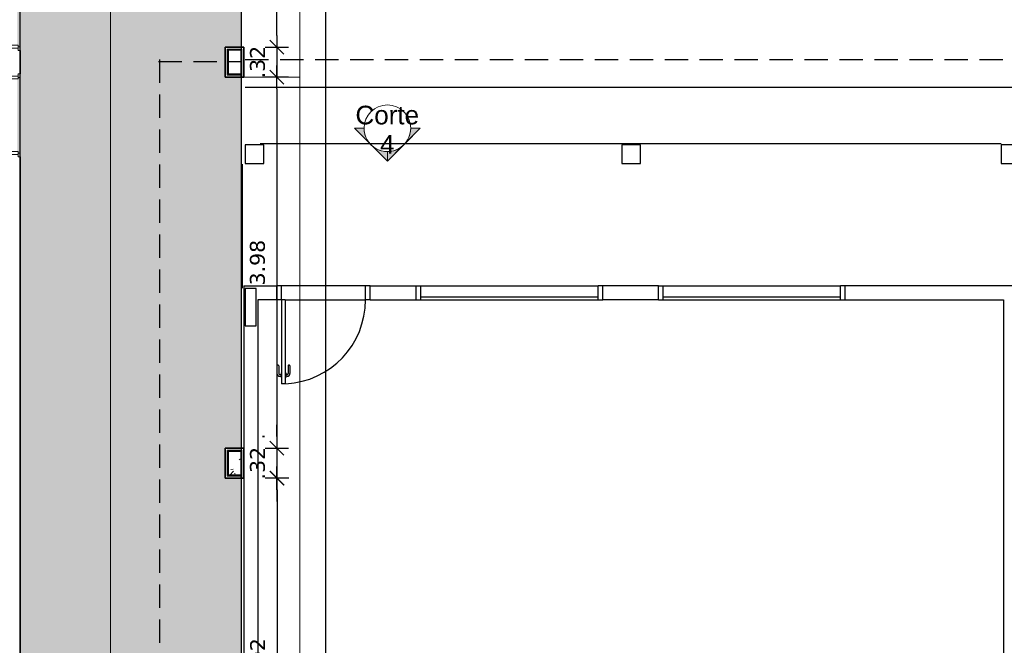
# Model space of a CAD drawing. Header units: millimetres. Extents: x -109 to 627, y -178 to 173.
# Tile 120 of 178: x 327.82 to 338.38, y -91.58 to -84.88. Entities that reach past the tile are written whole.
import ezdxf

# ---------------------------------------------------------------- set-up
doc = ezdxf.new("R2010")
doc.units = ezdxf.units.MM
doc.linetypes.add('HIDDEN', pattern=[0.375, 0.25, -0.125])
for name, color, linetype in [('A-JANEL', 3, 'Continuous'), ('A-PAREDE', 5, 'Continuous'), ('A-PILAR', 6, 'Continuous'), ('A-PISOS-NIVEL', 1, 'Continuous'), ('A-PORTA', 3, 'Continuous'), ('A-PROJCOBERTURA', 7, 'HIDDEN'), ('A-SOLEIRA', 1, 'Continuous')]:
    doc.layers.add(name, color=color, linetype=linetype)
for name, color, linetype, lineweight in [('ARQ - DIVISORIA', 3, 'Continuous', 35), ('ARQ - PAREDE VISTA', 4, 'Continuous', 9), ('ARQ - PAREDES_HACHURA', 9, 'Continuous', 35), ('ARQ - PAREDES_REVESTIMENTO', 3, 'Continuous', 35), ('ARQ - PILAR', 4, 'Continuous', 15), ('ARQ - PISO', 9, 'Continuous', 5), ('ARQ - PISO_HACHURA_SUPERFICIE', 9, 'Continuous', 5), ('ARQ - PORTA', 3, 'Continuous', 9), ('ARQ - PORTA_FOLHA', 3, 'Continuous', 20), ('ARQ - PORTA_GIRO', 1, 'Continuous', 5), ('ARQ - SIMBOLO_CORTE', 2, 'Continuous', 5)]:
    doc.layers.add(name, color=color, linetype=linetype, lineweight=lineweight)
doc.styles.add('Arial_1', font='arial.ttf', dxfattribs={"height": 0.2249999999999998})
doc.styles.add('FNDE Texto Cota 0100', font='verdana.ttf', dxfattribs={"height": 0.16})
doc.dimstyles.new('FNDE 1-0100', dxfattribs={"dimscale": 2.5, "dimtxt": 0.16, "dimasz": 0.05, "dimexe": 0.15, "dimexo": 0.15, "dimgap": 0.05, "dimtad": 1, "dimzin": 4, "dimdsep": 46, "dimtxsty": 'FNDE Texto Cota 0100', "dimblk": 'tic', "dimcen": 0.15, "dimdle": 0.15, "dimse1": 1, "dimse2": 1, "dimclrd": 251, "dimclre": 251, "dimclrt": 256, "dimaunit": 1, "dimadec": 3, "dimazin": 0, "dimtfac": 1, "dimtix": 1, "dimtmove": 2, "dimatfit": 3, "dimldrblk": 'tic', "dimfxl": 0.15, "dimtvp": 1, "dimtolj": 1, "dimtzin": 0, "dimarcsym": 0})
pattern_1 = [(49.99999999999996, (318.528649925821, -67.90926755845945), (0.5462905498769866, -0.04729538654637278), [0.05698523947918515, -0.6288371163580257]), (355, (318.528649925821, -67.90926755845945), (-0.1054013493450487, 0.5732220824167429), [0.04598808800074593, -0.5028697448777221]), (100.451, (318.5746380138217, -67.91326652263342), (0.4408404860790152, 0.5255719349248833), [0.04898731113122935, -0.5338617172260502]), (46.184, (318.528649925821, -67.7573069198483), (0.8129122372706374, -0.1260280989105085), [0.08597772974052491, -0.9427558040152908]), (96.63599999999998, (318.5966323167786, -67.7673043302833), (0.7118101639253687, 0.7420596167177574), [0.07298109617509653, -0.8007925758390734]), (351.184, (318.528649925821, -67.7573069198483), (0.7120447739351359, 0.7424237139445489), [0.0689821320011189, -0.7538047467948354]), (21, (318.6046302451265, -67.7952970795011), (0.4548672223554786, -0.3062123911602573), [0.05698523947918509, -0.628837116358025]), (326, (318.6046302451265, -67.7952970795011), (0.1857174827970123, 0.5524509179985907), [0.04598808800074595, -0.5028697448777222]), (71.45100000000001, (318.6426204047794, -67.8202906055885), (0.6403701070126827, 0.2459518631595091), [0.04898731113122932, -0.5338617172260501]), (37.49999999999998, (318.528649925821, -67.90926755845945), (0.00920361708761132, 0.2540508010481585), [0.02499352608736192, -0.4718777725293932, 0.02499352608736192, -0.4848744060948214, -0.5048692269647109]), (37.49999999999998, (318.528649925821, -67.90926755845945), (0.00920361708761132, 0.2540508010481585), [-1.006739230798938, 0.02499352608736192, -0.4798757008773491]), (7.49999999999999, (318.528649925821, -67.90926755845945), (0.2004088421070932, 0.3006603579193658), [0.02499352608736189, -0.2659311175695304, 0.02499352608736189, -0.4598808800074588, -0.1919502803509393]), (7.49999999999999, (318.528649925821, -67.90926755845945), (0.2004088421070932, 0.3006603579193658), [-0.7757990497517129, 0.02499352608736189, -0.1669567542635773]), (327.5, (318.3586939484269, -67.90926755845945), (0.4063776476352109, -0.0170731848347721), [0.02499352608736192, -0.1649572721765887, 0.02499352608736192, -0.5688526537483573, -0.7887956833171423]), (327.5, (318.3586939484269, -67.90926755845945), (0.4063776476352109, -0.0170731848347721), [-0.7847967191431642, 0.02499352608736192, -0.7638021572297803]), (317.5, (318.2827136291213, -67.90926755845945), (0.4438836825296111, 0.07598815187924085), [0.02499352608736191, -0.2229422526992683, 0.02499352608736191, -0.3699041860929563, -0.559854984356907]), (317.5, (318.2827136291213, -67.90926755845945), (0.4438836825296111, 0.07598815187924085), [-0.6418337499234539, 0.02499352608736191, -0.5348614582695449])]

# ---------------------------------------------------------------- blocks, each defined once
blk = doc.blocks.new('POR_PM_GIRO_1FL - 80 x 210 cm Externa-6311283-NÍVEL 1')
at = {"layer": 'ARQ - PORTA'}
for p, q in [((-0.4050000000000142, 0.0949999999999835), (-0.4450000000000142, 0.0949999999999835)), ((-0.4450000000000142, 0.0949999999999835), (-0.4450000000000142, 0.07999999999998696)), ((-0.4450000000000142, 0.07999999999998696), (-0.4050000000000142, 0.07999999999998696)), ((-0.4200000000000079, 0.07999999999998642), (-0.4200000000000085, -0.07999999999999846)), ((-0.4050000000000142, 0.07999999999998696), (-0.4050000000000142, 0.0949999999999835)), ((-0.3900000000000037, 0.07999999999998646), (-0.4050000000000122, 0.07999999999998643)), ((-0.3900000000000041, -0.0449999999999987), (-0.3900000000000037, 0.07999999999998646)), ((0.3899999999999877, 0.0799999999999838), (0.3899999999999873, -0.04500000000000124)), ((0.404999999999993, 0.07999999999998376), (0.3899999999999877, 0.0799999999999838)), ((0.4449999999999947, 0.0949999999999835), (0.4049999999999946, 0.0949999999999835)), ((0.4049999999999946, 0.0949999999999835), (0.4049999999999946, 0.0799999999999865)), ((0.4049999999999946, 0.0799999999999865), (0.4449999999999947, 0.0799999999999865)), ((0.4199999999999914, -0.0800000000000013), (0.419999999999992, 0.07999999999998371)), ((0.4449999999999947, 0.0799999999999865), (0.4449999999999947, 0.0949999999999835)), ((-0.4100000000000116, -0.07999999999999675), (-0.4500000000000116, -0.07999999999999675)), ((-0.4500000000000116, -0.07999999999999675), (-0.4500000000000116, -0.09499999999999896)), ((-0.4500000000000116, -0.09499999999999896), (-0.4100000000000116, -0.09499999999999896)), ((-0.4100000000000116, -0.09499999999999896), (-0.4100000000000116, -0.07999999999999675)), ((-0.4100000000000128, -0.07999999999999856), (-0.3999999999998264, -0.07999999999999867)), ((-0.3999999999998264, -0.07999999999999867), (-0.3999999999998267, -0.04499999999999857)), ((-0.3999999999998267, -0.04499999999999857), (-0.3900000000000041, -0.0449999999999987)), ((0.3899999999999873, -0.04500000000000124), (0.3999999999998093, -0.04500000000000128)), ((0.3999999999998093, -0.04500000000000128), (0.3999999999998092, -0.08000000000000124)), ((0.3999999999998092, -0.08000000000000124), (0.4099999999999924, -0.08000000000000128)), ((0.4499999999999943, -0.07999999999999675), (0.4099999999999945, -0.07999999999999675)), ((0.4099999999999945, -0.07999999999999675), (0.4099999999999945, -0.09499999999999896)), ((0.4099999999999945, -0.09499999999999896), (0.4499999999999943, -0.09499999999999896)), ((0.4499999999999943, -0.09499999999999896), (0.4499999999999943, -0.07999999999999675)), ((-0.4274740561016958, -0.7392705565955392), (-0.4368743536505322, -0.7392705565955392)), ((-0.4368743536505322, -0.7392705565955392), (-0.4368743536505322, -0.8382611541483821)), ((-0.4274740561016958, -0.8182611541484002), (-0.4274740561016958, -0.7392705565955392)), ((-0.3375259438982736, -0.8182611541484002), (-0.3375259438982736, -0.7392705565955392)), ((-0.3375259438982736, -0.7392705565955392), (-0.3281256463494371, -0.7392705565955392)), ((-0.3281256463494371, -0.7392705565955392), (-0.3281256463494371, -0.8382611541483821)), ((-0.4368743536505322, -0.8382611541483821), (-0.4051130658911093, -0.8382611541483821)), ((-0.4051130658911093, -0.8182611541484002), (-0.4274740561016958, -0.8182611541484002)), ((-0.4051130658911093, -0.807291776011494), (-0.399999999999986, -0.807291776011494)), ((-0.4051130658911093, -0.8282611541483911), (-0.4051130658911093, -0.807291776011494)), ((-0.4051130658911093, -0.8492305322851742), (-0.4051130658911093, -0.8282611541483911)), ((-0.35988693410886, -0.807291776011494), (-0.3649999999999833, -0.807291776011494)), ((-0.35988693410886, -0.8282611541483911), (-0.35988693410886, -0.807291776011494)), ((-0.35988693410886, -0.8182611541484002), (-0.3375259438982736, -0.8182611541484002)), ((-0.35988693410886, -0.8492305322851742), (-0.35988693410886, -0.8282611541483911)), ((-0.3281256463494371, -0.8382611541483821), (-0.35988693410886, -0.8382611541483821)), ((-0.399999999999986, -0.8492305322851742), (-0.4051130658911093, -0.8492305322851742)), ((-0.3649999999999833, -0.8492305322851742), (-0.35988693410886, -0.8492305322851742))]:
    blk.add_line(p, q, dxfattribs=at)
at = {"layer": 'ARQ - PORTA_FOLHA'}
for p, q in [((-0.3649999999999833, -0.07999999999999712), (-0.399999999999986, -0.07999999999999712)), ((-0.399999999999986, -0.07999999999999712), (-0.399999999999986, -0.8799999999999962)), ((-0.3649999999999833, -0.8799999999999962), (-0.3649999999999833, -0.07999999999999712)), ((-0.399999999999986, -0.8799999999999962), (-0.3649999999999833, -0.8799999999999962))]:
    blk.add_line(p, q, dxfattribs=at)
at = {"layer": 'ARQ - PORTA_GIRO'}
blk.add_arc((-0.3999998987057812, -0.08045009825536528), 0.8000000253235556, 270.0322359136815, 0.03223591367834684, dxfattribs=at)
blk = doc.blocks.new('POR_PM_GIRO_1FL - 80 x 210 cm Externa-6335210-NÍVEL 1')
at = {"layer": 'ARQ - PORTA'}
for p, q in [((-0.399999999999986, 0.8492305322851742), (-0.4051130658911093, 0.8492305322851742)), ((-0.4051130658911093, 0.8492305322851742), (-0.4051130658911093, 0.8282611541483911)), ((-0.3649999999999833, 0.8492305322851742), (-0.35988693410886, 0.8492305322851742)), ((-0.35988693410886, 0.8492305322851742), (-0.35988693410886, 0.8282611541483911)), ((-0.4368743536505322, 0.7392705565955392), (-0.4368743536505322, 0.8382611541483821)), ((-0.4368743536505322, 0.8382611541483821), (-0.4051130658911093, 0.8382611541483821)), ((-0.4051130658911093, 0.8182611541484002), (-0.4274740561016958, 0.8182611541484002)), ((-0.4274740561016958, 0.8182611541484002), (-0.4274740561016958, 0.7392705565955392)), ((-0.4051130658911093, 0.8282611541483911), (-0.4051130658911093, 0.807291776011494)), ((-0.4051130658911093, 0.807291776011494), (-0.399999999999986, 0.807291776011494)), ((-0.35988693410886, 0.807291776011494), (-0.3649999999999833, 0.807291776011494)), ((-0.3281256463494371, 0.8382611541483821), (-0.35988693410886, 0.8382611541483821)), ((-0.35988693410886, 0.8282611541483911), (-0.35988693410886, 0.807291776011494)), ((-0.35988693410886, 0.8182611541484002), (-0.3375259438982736, 0.8182611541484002)), ((-0.3375259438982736, 0.8182611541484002), (-0.3375259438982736, 0.7392705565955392)), ((-0.3281256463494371, 0.7392705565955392), (-0.3281256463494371, 0.8382611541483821)), ((-0.4274740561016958, 0.7392705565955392), (-0.4368743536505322, 0.7392705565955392)), ((-0.3375259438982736, 0.7392705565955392), (-0.3281256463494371, 0.7392705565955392)), ((-0.4500000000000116, 0.09499999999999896), (-0.4100000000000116, 0.09499999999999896)), ((-0.4500000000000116, 0.07999999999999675), (-0.4500000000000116, 0.09499999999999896)), ((-0.4100000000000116, 0.07999999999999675), (-0.4500000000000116, 0.07999999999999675)), ((-0.4200000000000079, -0.07999999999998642), (-0.4200000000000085, 0.07999999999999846)), ((-0.4100000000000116, 0.09499999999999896), (-0.4100000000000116, 0.07999999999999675)), ((-0.4100000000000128, 0.07999999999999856), (-0.3999999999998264, 0.07999999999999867)), ((-0.3999999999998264, 0.07999999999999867), (-0.3999999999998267, 0.04499999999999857)), ((-0.3999999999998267, 0.04499999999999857), (-0.3900000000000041, 0.0449999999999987)), ((-0.3900000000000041, 0.0449999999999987), (-0.3900000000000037, -0.07999999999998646)), ((0.3899999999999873, 0.04500000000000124), (0.3999999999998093, 0.04500000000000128)), ((0.3899999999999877, -0.0799999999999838), (0.3899999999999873, 0.04500000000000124)), ((0.3999999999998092, 0.08000000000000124), (0.4099999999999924, 0.08000000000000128)), ((0.3999999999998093, 0.04500000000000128), (0.3999999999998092, 0.08000000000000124)), ((0.4099999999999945, 0.07999999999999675), (0.4099999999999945, 0.09499999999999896)), ((0.4099999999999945, 0.09499999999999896), (0.4499999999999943, 0.09499999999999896)), ((0.4499999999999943, 0.07999999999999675), (0.4099999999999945, 0.07999999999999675)), ((0.4199999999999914, 0.0800000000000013), (0.419999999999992, -0.07999999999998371)), ((0.4499999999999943, 0.09499999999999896), (0.4499999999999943, 0.07999999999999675)), ((-0.4450000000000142, -0.07999999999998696), (-0.4050000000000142, -0.07999999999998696)), ((-0.4450000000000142, -0.0949999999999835), (-0.4450000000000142, -0.07999999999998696)), ((-0.4050000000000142, -0.0949999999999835), (-0.4450000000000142, -0.0949999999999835)), ((-0.4050000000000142, -0.07999999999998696), (-0.4050000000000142, -0.0949999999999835)), ((-0.3900000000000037, -0.07999999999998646), (-0.4050000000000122, -0.07999999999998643)), ((0.404999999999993, -0.07999999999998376), (0.3899999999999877, -0.0799999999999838)), ((0.4049999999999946, -0.0799999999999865), (0.4449999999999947, -0.0799999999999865)), ((0.4049999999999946, -0.0949999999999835), (0.4049999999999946, -0.0799999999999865)), ((0.4449999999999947, -0.0949999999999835), (0.4049999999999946, -0.0949999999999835)), ((0.4449999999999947, -0.0799999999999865), (0.4449999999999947, -0.0949999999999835))]:
    blk.add_line(p, q, dxfattribs=at)
at = {"layer": 'ARQ - PORTA_FOLHA'}
for p, q in [((-0.399999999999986, 0.8799999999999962), (-0.3649999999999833, 0.8799999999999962)), ((-0.399999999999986, 0.07999999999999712), (-0.399999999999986, 0.8799999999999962)), ((-0.3649999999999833, 0.8799999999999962), (-0.3649999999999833, 0.07999999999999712)), ((-0.3649999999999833, 0.07999999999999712), (-0.399999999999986, 0.07999999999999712))]:
    blk.add_line(p, q, dxfattribs=at)
at = {"layer": 'ARQ - PORTA_GIRO'}
blk.add_arc((-0.3999998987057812, 0.08045009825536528), 0.8000000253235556, 359.9677640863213, 89.96776408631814, dxfattribs=at)
blk = doc.blocks.new('tic')
at = {"color": 251}
for p, q in [((0, -1.000000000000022), (0, 0.9999999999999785)), ((-1.000000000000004, 0), (0.9999999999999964, 0))]:
    blk.add_line(p, q, dxfattribs=at)
blk.add_line((-0.6000000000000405, -0.600000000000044), (0.6000000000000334, 0.600000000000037))
blk = doc.blocks.new('*D634')
at = {"color": 251, "lineweight": -2, "transparency": 16777216}
for p, q in [((330.5832142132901, -85.04772395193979), (330.5832142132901, -84.92272395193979)), ((330.5832142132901, -85.17272395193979), (330.5832142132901, -85.492641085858)), ((330.5832142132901, -85.617641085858), (330.5832142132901, -85.742641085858))]:
    blk.add_line(p, q, dxfattribs=at)
at = {"layer": 'Defpoints', "color": 0, "transparency": 16777216}
for p in [(330.2279769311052, -85.17272395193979), (330.2279769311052, -85.492641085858), (330.5832142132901, -85.492641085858)]:
    blk.add_point(p, dxfattribs=at)
at = {"color": 251, "lineweight": -2, "transparency": 16777216, "xscale": 0.125, "yscale": 0.125, "zscale": 0.125}
for p, rotation in [((330.5832142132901, -85.17272395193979), 270), ((330.5832142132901, -85.492641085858), 90)]:
    blk.add_blockref('tic', p, dxfattribs=dict(at, rotation=rotation))
at = {"transparency": 16777216, "insert": (330.3748831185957, -85.33268251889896), "char_height": 0.16, "attachment_point": 5, "rotation": 90, "style": 'FNDE Texto Cota 0100'}
blk.add_mtext('\\A1;.32', dxfattribs=at)
blk = doc.blocks.new('*D635')
at = {"color": 251, "lineweight": -2, "transparency": 16777216}
blk.add_line((330.5832142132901, -85.617641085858), (330.5832142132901, -89.346610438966), dxfattribs=at)
at = {"layer": 'Defpoints', "color": 0, "transparency": 16777216}
for p in [(330.2279769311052, -85.492641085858), (330.2279769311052, -89.471610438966), (330.5832142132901, -89.471610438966)]:
    blk.add_point(p, dxfattribs=at)
at = {"color": 251, "lineweight": -2, "transparency": 16777216, "xscale": 0.125, "yscale": 0.125, "zscale": 0.125}
for p, rotation in [((330.5832142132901, -85.492641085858), 90), ((330.5832142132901, -89.471610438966), 270)]:
    blk.add_blockref('tic', p, dxfattribs=dict(at, rotation=rotation))
at = {"transparency": 16777216, "insert": (330.374560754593, -87.48212576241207), "char_height": 0.16, "attachment_point": 5, "rotation": 90, "style": 'FNDE Texto Cota 0100'}
blk.add_mtext('\\A1;3.98', dxfattribs=at)
blk = doc.blocks.new('*D598')
at = {"color": 251, "lineweight": -2, "transparency": 16777216}
blk.add_line((331.108078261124, -93.90542959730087), (331.108078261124, -59.56438949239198), dxfattribs=at)
at = {"layer": 'Defpoints', "color": 0, "transparency": 16777216}
for p in [(330.2279769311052, -59.43938949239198), (331.108078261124, -59.43938949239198), (330.2279769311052, -94.03042959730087)]:
    blk.add_point(p, dxfattribs=at)
at = {"color": 251, "lineweight": -2, "transparency": 16777216, "xscale": 0.125, "yscale": 0.125, "zscale": 0.125}
for p, rotation in [((331.108078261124, -59.43938949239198), 90), ((331.108078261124, -94.03042959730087), 270)]:
    blk.add_blockref('tic', p, dxfattribs=dict(at, rotation=rotation))
at = {"transparency": 16777216, "insert": (330.8997471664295, -76.7349095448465), "char_height": 0.16, "attachment_point": 5, "rotation": 90, "style": 'FNDE Texto Cota 0100'}
blk.add_mtext('\\A1;34.59', dxfattribs=at)
blk = doc.blocks.new('Corte - Seta 01-821232-Corte 4')
at = {"layer": 'ARQ - SIMBOLO_CORTE'}
h = blk.add_hatch(color=256, dxfattribs=at)
edge = h.paths.add_edge_path(flags=0)
edge.add_line((-4.139210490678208, -1.945222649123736), (-4.139210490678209, -2.04831649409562))
edge.add_arc((-4.139210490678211, -2.298316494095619), 0.2499999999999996, 47.921604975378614, 89.99999999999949, ccw=False)
edge.add_line((-3.971673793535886, -2.112759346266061), (-4.139210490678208, -1.945222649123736))
h = blk.add_hatch(color=256, dxfattribs=at)
edge = h.paths.add_edge_path(flags=0)
edge.add_arc((-4.139210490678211, -2.29831649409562), 0.2500000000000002, -6.821210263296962e-13, 42.078395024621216, ccw=False)
edge.add_line((-3.889210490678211, -2.298316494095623), (-3.786116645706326, -2.298316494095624))
edge.add_line((-3.786116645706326, -2.298316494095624), (-3.953653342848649, -2.130779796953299))
h = blk.add_hatch(color=256, dxfattribs=at)
edge = h.paths.add_edge_path(flags=0)
edge.add_line((-3.953653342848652, -2.465853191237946), (-3.786116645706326, -2.298316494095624))
edge.add_line((-3.786116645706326, -2.298316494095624), (-3.889210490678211, -2.298316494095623))
edge.add_arc((-4.139210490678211, -2.298316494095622), 0.2500000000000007, 317.9216049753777, 359.9999999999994, ccw=False)
h = blk.add_hatch(color=256, dxfattribs=at)
edge = h.paths.add_edge_path(flags=0)
edge.add_line((-4.139210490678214, -2.651410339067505), (-3.97167379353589, -2.483873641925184))
edge.add_arc((-4.13921049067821, -2.298316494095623), 0.2499999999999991, 269.9999999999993, 312.0783950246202, ccw=False)
edge.add_line((-4.139210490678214, -2.548316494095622), (-4.139210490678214, -2.651410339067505))
for p, q in [((-3.786116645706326, -2.298316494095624), (-4.139210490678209, -1.945222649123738)), ((-4.139210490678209, -2.048316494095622), (-4.139210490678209, -1.945222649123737)), ((-4.139210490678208, -1.945222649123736), (-3.971673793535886, -2.112759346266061)), ((-4.139210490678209, -2.04831649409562), (-4.139210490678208, -1.945222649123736)), ((-3.953653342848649, -2.130779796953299), (-3.786116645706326, -2.298316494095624)), ((-3.786116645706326, -2.298316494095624), (-4.139210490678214, -2.651410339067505)), ((-3.786116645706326, -2.298316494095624), (-3.953653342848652, -2.465853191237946)), ((-3.786116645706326, -2.298316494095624), (-3.889210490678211, -2.298316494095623)), ((-3.889210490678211, -2.298316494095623), (-3.786116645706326, -2.298316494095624)), ((-3.97167379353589, -2.483873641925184), (-4.139210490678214, -2.651410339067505)), ((-4.139210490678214, -2.548316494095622), (-4.139210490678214, -2.651410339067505)), ((-4.139210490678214, -2.651410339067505), (-4.139210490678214, -2.548316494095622))]:
    blk.add_line(p, q, dxfattribs=at)
for centre, radius, start, end in [((-4.13921049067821, -2.298316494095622), 0.2500000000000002, 90.00000000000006, 269.9999999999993), ((-4.139210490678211, -2.298316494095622), 0.2500000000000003, 269.9999999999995, 89.9999999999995), ((-4.139210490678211, -2.298316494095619), 0.2499999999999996, 47.92160497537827, 89.99999999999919), ((-4.139210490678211, -2.29831649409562), 0.2500000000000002, 359.9999999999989, 42.07839502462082), ((-4.139210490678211, -2.298316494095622), 0.2500000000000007, 317.9216049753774, 359.9999999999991), ((-4.13921049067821, -2.298316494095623), 0.2499999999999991, 269.9999999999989, 312.0783950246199)]:
    blk.add_arc(centre, radius, start, end, dxfattribs=at)
blk = doc.blocks.new('*D678')
at = {"color": 251, "lineweight": -2, "transparency": 16777216}
for p, q in [((330.5832142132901, -89.346610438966), (330.5832142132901, -89.221610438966)), ((330.5832142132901, -89.471610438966), (330.5832142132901, -89.79152757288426)), ((330.5832142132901, -89.91652757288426), (330.5832142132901, -90.04152757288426))]:
    blk.add_line(p, q, dxfattribs=at)
at = {"layer": 'Defpoints', "color": 0, "transparency": 16777216}
for p in [(330.2279769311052, -89.471610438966), (330.2279769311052, -89.79152757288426), (330.5832142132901, -89.79152757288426)]:
    blk.add_point(p, dxfattribs=at)
at = {"color": 251, "lineweight": -2, "transparency": 16777216, "xscale": 0.125, "yscale": 0.125, "zscale": 0.125}
for p, rotation in [((330.5832142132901, -89.471610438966), 270), ((330.5832142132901, -89.79152757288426), 90)]:
    blk.add_blockref('tic', p, dxfattribs=dict(at, rotation=rotation))
at = {"transparency": 16777216, "insert": (330.3748831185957, -89.6315690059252), "char_height": 0.16, "attachment_point": 5, "rotation": 90, "style": 'FNDE Texto Cota 0100'}
blk.add_mtext('\\A1;.32', dxfattribs=at)
blk = doc.blocks.new('*D679')
at = {"color": 251, "lineweight": -2, "transparency": 16777216}
blk.add_line((330.5851122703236, -89.91652757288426), (330.5851122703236, -93.5855124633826), dxfattribs=at)
at = {"layer": 'Defpoints', "color": 0, "transparency": 16777216}
for p in [(330.2279769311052, -89.79152757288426), (330.2279769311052, -93.7105124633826), (330.5851122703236, -93.7105124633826)]:
    blk.add_point(p, dxfattribs=at)
at = {"color": 251, "lineweight": -2, "transparency": 16777216, "xscale": 0.125, "yscale": 0.125, "zscale": 0.125}
for p, rotation in [((330.5851122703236, -89.79152757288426), 90), ((330.5851122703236, -93.7105124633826), 270)]:
    blk.add_blockref('tic', p, dxfattribs=dict(at, rotation=rotation))
at = {"transparency": 16777216, "insert": (330.3767811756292, -91.7510200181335), "char_height": 0.16, "attachment_point": 5, "rotation": 90, "style": 'FNDE Texto Cota 0100'}
blk.add_mtext('\\A1;3.92', dxfattribs=at)
blk = doc.blocks.new('*D681')
at = {"color": 251, "lineweight": -2, "transparency": 16777216}
blk.add_line((330.5832142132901, -85.04772395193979), (330.5832142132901, -81.31875459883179), dxfattribs=at)
at = {"layer": 'Defpoints', "color": 0, "transparency": 16777216}
for p in [(330.2279769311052, -81.19375459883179), (330.5832142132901, -81.19375459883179), (330.2279769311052, -85.17272395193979)]:
    blk.add_point(p, dxfattribs=at)
at = {"color": 251, "lineweight": -2, "transparency": 16777216, "xscale": 0.125, "yscale": 0.125, "zscale": 0.125}
for p, rotation in [((330.5832142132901, -81.19375459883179), 90), ((330.5832142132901, -85.17272395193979), 270)]:
    blk.add_blockref('tic', p, dxfattribs=dict(at, rotation=rotation))
at = {"transparency": 16777216, "insert": (330.374560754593, -83.18323927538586), "char_height": 0.16, "attachment_point": 5, "rotation": 90, "style": 'FNDE Texto Cota 0100'}
blk.add_mtext('\\A1;3.98', dxfattribs=at)
blk = doc.blocks.new('P-PM901')
at = {"layer": 'A-PORTA', "color": 2}
for p, q in [((-0.1099999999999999, 0.9696292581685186), (-0.09499999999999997, 0.9696292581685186)), ((-0.09499999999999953, 0.9346292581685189), (-0.09499999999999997, 0.9846292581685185)), ((-0.09499999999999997, 0.9846292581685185), (-0.0900000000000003, 0.9846292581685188)), ((-0.09000000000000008, 0.1499999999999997), (-0.09000000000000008, 1.05)), ((-0.09000000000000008, 1.05), (-0.05000000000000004, 1.05)), ((-0.05000000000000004, 0.1499999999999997), (-0.05000000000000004, 1.05)), ((-0.04500000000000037, 0.9846292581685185), (-0.05000000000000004, 0.9846292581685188)), ((-0.04500000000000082, 0.9346292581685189), (-0.04500000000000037, 0.9846292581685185)), ((-0.03000000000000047, 0.9696292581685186), (-0.04500000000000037, 0.9696292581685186)), ((-0.1400000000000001, 0.859629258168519), (-0.1400000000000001, 0.9396292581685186)), ((-0.1200000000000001, 0.859629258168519), (-0.1200000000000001, 0.939629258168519)), ((-0.1100000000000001, 0.9496292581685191), (-0.09499999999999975, 0.9496292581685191)), ((-0.09499999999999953, 0.9346292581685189), (-0.09000000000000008, 0.9346292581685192)), ((-0.04500000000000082, 0.9346292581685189), (-0.05000000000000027, 0.9346292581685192)), ((-0.03000000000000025, 0.9496292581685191), (-0.0450000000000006, 0.9496292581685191)), ((-0.02000000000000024, 0.859629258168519), (-0.02000000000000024, 0.939629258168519)), ((-2.220446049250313e-16, 0.859629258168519), (-2.220446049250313e-16, 0.9396292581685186)), ((-1, 0.1499999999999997), (-1, -1.110223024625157e-16)), ((-1, 0.1499999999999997), (-0.9499993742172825, 0.1499999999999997)), ((-0.9500000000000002, 0.1499999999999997), (-0.9500000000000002, -2.220446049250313e-16)), ((-0.09000000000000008, 0.1499999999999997), (-0.05000000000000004, 0.1499999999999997)), ((-0.05000000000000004, 0.1499999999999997), (-0.05000000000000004, -2.220446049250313e-16)), ((-0.05000000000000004, 0.1499999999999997), (0, 0.1499999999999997)), ((0, 0.1499999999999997), (0, 0)), ((-0.05000000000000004, -1.110223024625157e-16), (0, 0)), ((-1, -1.110223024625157e-16), (-0.9500000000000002, -1.110223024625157e-16))]:
    blk.add_line(p, q, dxfattribs=at)
for centre, radius, start, end in [((-0.05000000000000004, 0.1510006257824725), 0.9, 92.86598398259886, 180.0716645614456), ((-0.1100000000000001, 0.9396292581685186), 0.03, 89.99999999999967, 180), ((-0.03000000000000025, 0.9396292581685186), 0.03, 0, 90.00000000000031), ((-0.1300000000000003, 0.859629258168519), 0.01000000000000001, 180.0000000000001, 1.284944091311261e-12), ((-0.1100000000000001, 0.939629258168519), 0.01, 90, 180), ((-0.03000000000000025, 0.939629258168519), 0.01, 0, 90), ((-0.01000000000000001, 0.859629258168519), 0.01000000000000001, 179.9999999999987, 359.9999999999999)]:
    blk.add_arc(centre, radius, start, end, dxfattribs=at)

msp = doc.modelspace()

# ---------------------------------------------------------------- hatches: boundary and pattern name
at = {"layer": 'ARQ - PAREDES_HACHURA'}
for points in [[(330.1979846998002, -85.20271618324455), (330.1976399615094, -85.19271877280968), (330.048023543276, -85.19271877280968), (330.048023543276, -85.20271618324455), (330.058020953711, -85.20271618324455)], [(330.0553752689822, -85.47264626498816), (330.058020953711, -85.47264626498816), (330.058020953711, -85.20271618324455), (330.048023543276, -85.20271618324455), (330.048023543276, -85.47264626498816)], [(330.2079821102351, -85.49264108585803), (330.2079821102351, -85.19271877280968), (330.1979846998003, -85.19271877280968), (330.1979846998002, -85.49264108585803)], [(330.1979846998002, -85.47264626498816), (330.1979846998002, -85.4626488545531), (330.058020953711, -85.4626488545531), (330.058020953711, -85.47264626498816), (330.1976382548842, -85.47264626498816)], [(330.1979846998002, -89.50160267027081), (330.1976399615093, -89.49160525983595), (330.048023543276, -89.49160525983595), (330.048023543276, -89.50160267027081), (330.058020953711, -89.50160267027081)], [(330.0526921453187, -89.77153275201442), (330.058020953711, -89.77153275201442), (330.058020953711, -89.50160267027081), (330.048023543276, -89.50160267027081), (330.048023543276, -89.77153275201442)], [(330.2079821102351, -89.79152757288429), (330.2079821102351, -89.49160525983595), (330.1979846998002, -89.49160525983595), (330.1979846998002, -89.79152757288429)], [(330.1979846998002, -89.77153275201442), (330.1979846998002, -89.76153534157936), (330.058020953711, -89.76153534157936), (330.058020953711, -89.77153275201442), (330.1976330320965, -89.77153275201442)]]:
    msp.add_hatch(color=256, dxfattribs=at).paths.add_polyline_path(points, flags=0)
at = {"layer": 'ARQ - PILAR'}
h = msp.add_hatch(dxfattribs=at)
h.set_pattern_fill('FP_1', color=256, scale=0.9997410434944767, style=0, pattern_type=2)
h.set_pattern_definition(pattern_1)
h.paths.add_polyline_path([(330.1979846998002, -89.76153534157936), (330.1979846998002, -89.50160267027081), (330.058020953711, -89.50160267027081), (330.058020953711, -89.76153534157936)], flags=0)
at = {"layer": 'ARQ - PISO_HACHURA_SUPERFICIE'}
h = msp.add_hatch(dxfattribs=at)
h.set_pattern_fill('FP_1', color=256, scale=0.9997410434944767, style=0, pattern_type=2)
h.set_pattern_definition(pattern_1)
h.paths.add_polyline_path([(327.8285984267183, -94.00043736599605), (330.0280287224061, -94.00043736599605), (330.0280287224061, -93.71051246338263), (330.1979846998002, -93.71051246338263), (330.1979846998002, -89.79152757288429), (330.0280287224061, -89.79152757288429), (330.0280287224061, -89.47161043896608), (330.1979846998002, -89.47161043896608), (330.1979846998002, -85.49264108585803), (330.0280287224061, -85.49264108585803), (330.0280287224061, -85.17272395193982), (330.1979846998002, -85.17272395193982), (330.1979846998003, -81.19375459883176), (330.0280287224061, -81.19375459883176), (330.0280287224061, -80.87383746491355), (330.1979846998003, -80.87383746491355), (330.1979846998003, -76.8948681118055), (330.0280287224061, -76.8948681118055), (330.0280287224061, -76.57495097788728), (330.1979846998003, -76.57495097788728), (330.1979846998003, -72.5959816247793), (330.0280287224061, -72.5959816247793), (330.0280287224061, -72.27606449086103), (330.1979846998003, -72.27606449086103), (330.1979846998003, -68.29709513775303), (330.0280287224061, -68.29709513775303), (330.0280287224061, -67.97717800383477), (330.1979846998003, -67.97717800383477), (330.1979846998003, -63.99820865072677), (330.0280287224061, -63.99820865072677), (330.0280287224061, -63.6782915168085), (330.1979846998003, -63.6782915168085), (330.1979846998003, -59.75930662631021), (330.0280287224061, -59.75930662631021), (330.0280287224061, -59.46938172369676), (327.8285984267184, -59.46938172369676), (327.8285984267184, -59.66433122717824), (327.8235997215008, -59.66433122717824), (327.8235997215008, -59.70432086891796), (327.8086036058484, -59.70432086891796), (327.8086036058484, -59.71931698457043), (327.7986061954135, -59.71931698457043), (327.7986061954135, -60.49911499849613), (327.8086036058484, -60.49911499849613), (327.8086036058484, -60.51411111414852), (327.8235997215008, -60.51411111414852), (327.8235997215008, -60.55410075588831), (327.8285984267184, -60.55410075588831), (327.8285984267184, -69.67173907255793), (327.8235997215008, -69.67173907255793), (327.8235997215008, -69.68173648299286), (327.8485932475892, -69.68173648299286), (327.8485932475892, -70.53151636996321), (327.8235997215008, -70.53151636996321), (327.8235997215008, -70.561508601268), (327.8285984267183, -70.561508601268), (327.8285984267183, -71.42128589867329), (327.8235997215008, -71.42128589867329), (327.8235997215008, -71.43128330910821), (327.8485932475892, -71.43128330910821), (327.8485932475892, -72.2810631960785), (327.8235997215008, -72.2810631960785), (327.8235997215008, -72.31105542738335), (327.8285984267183, -72.31105542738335), (327.8285984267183, -72.56099068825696), (327.8235997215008, -72.56099068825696), (327.8235997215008, -72.5709880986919), (327.8485932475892, -72.5709880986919), (327.8485932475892, -73.4207679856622), (327.8235997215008, -73.4207679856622), (327.8235997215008, -73.45076021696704), (327.8285984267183, -73.45076021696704), (327.8285984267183, -74.34052974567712), (327.8235997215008, -74.34052974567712), (327.8235997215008, -74.35052715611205), (327.8485932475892, -74.35052715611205), (327.8485932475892, -75.20030704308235), (327.8235997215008, -75.20030704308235), (327.8235997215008, -75.23029927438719), (327.8285984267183, -75.23029927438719), (327.8285984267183, -84.317945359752), (327.8235997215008, -84.317945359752), (327.8235997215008, -84.3579350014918), (327.8086036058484, -84.3579350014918), (327.8086036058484, -84.37293111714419), (327.7986061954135, -84.37293111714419), (327.7986061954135, -85.15272913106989), (327.8086036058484, -85.15272913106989), (327.8086036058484, -85.16772524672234), (327.8235997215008, -85.16772524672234), (327.8235997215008, -85.20771488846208), (327.8285984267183, -85.20771488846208), (327.8285984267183, -85.4576501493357), (327.8235997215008, -85.45810587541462), (327.8235997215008, -85.49763979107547), (327.8086036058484, -85.49763979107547), (327.8086036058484, -85.51263590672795), (327.7986061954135, -85.51263590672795), (327.7986061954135, -86.2924339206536), (327.8086036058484, -86.2924339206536), (327.8086036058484, -86.30743003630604), (327.8235997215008, -86.30743003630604), (327.8235997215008, -86.34741967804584), (327.8285984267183, -86.34741967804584), (327.8285984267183, -93.9969869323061)], flags=0)
h.paths.add_polyline_path([(327.7986061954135, -86.34741967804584), (327.8086036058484, -86.34741967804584), (327.8086036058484, -86.32242615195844), (327.7986061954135, -86.32242615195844)], flags=0)
h.paths.add_polyline_path([(327.8086036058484, -85.48264367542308), (327.8086036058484, -85.4576501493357), (327.7986061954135, -85.45810587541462), (327.7986061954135, -85.48264367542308)], flags=0)
h.paths.add_polyline_path([(327.7986061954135, -85.20771488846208), (327.8086036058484, -85.20686956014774), (327.8086036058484, -85.18272136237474), (327.7986061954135, -85.18272136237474), (327.7986061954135, -85.20725916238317)], flags=0)
h.paths.add_polyline_path([(327.7986061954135, -84.3429388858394), (327.8086036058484, -84.3429388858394), (327.8086036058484, -84.317945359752), (327.7986061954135, -84.317945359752)], flags=0)
h.paths.add_polyline_path([(327.8086036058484, -75.23029927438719), (327.8086036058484, -75.20530574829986), (327.7986061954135, -75.20530574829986), (327.7986061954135, -75.23029927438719)], flags=0)
h.paths.add_polyline_path([(327.8086036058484, -74.35052715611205), (327.8086036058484, -74.34052974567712), (327.7986061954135, -74.34052974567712), (327.7986061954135, -74.35052715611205)], flags=0)
h.paths.add_polyline_path([(327.8086036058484, -73.45076021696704), (327.8086036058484, -73.42576669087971), (327.7986061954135, -73.42576669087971), (327.7986061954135, -73.45076021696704)], flags=0)
h.paths.add_polyline_path([(327.8086036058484, -72.5709880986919), (327.8086036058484, -72.56099068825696), (327.7986061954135, -72.56099068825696), (327.7986061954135, -72.5709880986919)], flags=0)
h.paths.add_polyline_path([(327.8086036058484, -72.31105542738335), (327.8086036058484, -72.28606190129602), (327.7986061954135, -72.28606190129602), (327.7986061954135, -72.31105542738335)], flags=0)
h.paths.add_polyline_path([(327.8086036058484, -71.43128330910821), (327.8086036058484, -71.42128589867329), (327.7986061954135, -71.42128589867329), (327.7986061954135, -71.43128330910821)], flags=0)
h.paths.add_polyline_path([(327.8086036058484, -70.561508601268), (327.8086036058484, -70.53651507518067), (327.7986061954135, -70.53651507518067), (327.7986061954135, -70.561508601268)], flags=0)
h.paths.add_polyline_path([(327.7986061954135, -69.68173648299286), (327.8086036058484, -69.68173648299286), (327.8086036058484, -69.67173907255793), (327.7986061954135, -69.67173907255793)], flags=0)
h.paths.add_polyline_path([(327.7986061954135, -60.55410075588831), (327.8086036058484, -60.55410075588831), (327.8086036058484, -60.52910722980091), (327.7986061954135, -60.52910722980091)], flags=0)
h.paths.add_polyline_path([(327.8086036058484, -59.68932475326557), (327.8086036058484, -59.66433122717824), (327.7986061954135, -59.66433122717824), (327.7986061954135, -59.68932475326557)], flags=0)

# ---------------------------------------------------------------- linework, layer by layer
msp.add_lwpolyline([(345.0241443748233, -57.04001098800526), (345.0241443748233, -59.43938949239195), (330.1979846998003, -59.40939726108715), (330.1979846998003, -94.03042959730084), (327.8285984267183, -94.03042959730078), (327.8285984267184, -57.04001098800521), (345.0241443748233, -57.04001098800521)])
at = {"layer": 'A-JANEL', "color": 252}
for p, q in [((332.0767189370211, -87.73027422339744), (332.126718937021, -87.73027422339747)), ((332.126718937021, -87.73027422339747), (334.0267189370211, -87.73027422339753)), ((332.1267189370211, -87.88027422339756), (332.126718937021, -87.73027422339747)), ((334.076718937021, -87.73027422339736), (334.0267189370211, -87.73027422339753)), ((334.026718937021, -87.8802742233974), (334.0267189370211, -87.73027422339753)), ((334.676718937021, -87.73027422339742), (334.7267189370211, -87.73027422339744)), ((334.7267189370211, -87.73027422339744), (336.6267189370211, -87.7302742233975)), ((334.726718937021, -87.88027422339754), (334.7267189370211, -87.73027422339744)), ((336.6267189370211, -87.88027422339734), (336.6267189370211, -87.7302742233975)), ((336.6767189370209, -87.73027422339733), (336.6267189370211, -87.7302742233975)), ((332.1267189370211, -87.85027422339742), (334.0267189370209, -87.85027422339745)), ((334.726718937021, -87.85027422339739), (336.6267189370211, -87.85027422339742)), ((332.076718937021, -87.88027422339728), (334.0767189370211, -87.88027422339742)), ((334.6767189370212, -87.88027422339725), (336.6767189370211, -87.88027422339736))]:
    msp.add_line(p, q, dxfattribs=at)
at = {"layer": 'A-PAREDE', "color": 252}
for p, q in [((330.2267189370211, -87.73027422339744), (330.2267189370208, -94.03027422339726)), ((330.2267189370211, -87.73027422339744), (330.5826071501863, -87.73027422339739)), ((330.5826071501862, -87.88027422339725), (330.5826071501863, -87.73027422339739)), ((331.5826071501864, -87.88027422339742), (331.5826071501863, -87.73027422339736)), ((331.5826071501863, -87.73027422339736), (332.0767189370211, -87.73027422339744)), ((332.076718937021, -87.88027422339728), (332.0767189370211, -87.73027422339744)), ((334.0767189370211, -87.88027422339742), (334.076718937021, -87.73027422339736)), ((334.676718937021, -87.73027422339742), (334.076718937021, -87.73027422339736)), ((334.6767189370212, -87.88027422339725), (334.676718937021, -87.73027422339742)), ((338.7326071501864, -87.73027422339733), (336.6767189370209, -87.73027422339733)), ((336.6767189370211, -87.88027422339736), (336.6767189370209, -87.73027422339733)), ((330.376718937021, -87.8802742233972), (330.3767189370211, -93.88027422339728)), ((330.5826071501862, -87.88027422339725), (330.376718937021, -87.8802742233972)), ((331.5826071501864, -87.88027422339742), (332.076718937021, -87.88027422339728)), ((334.6767189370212, -87.88027422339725), (334.0767189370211, -87.88027422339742)), ((336.6767189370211, -87.88027422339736), (338.376718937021, -87.88027422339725)), ((338.3767189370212, -87.88027422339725), (338.3767189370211, -93.88027422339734))]:
    msp.add_line(p, q, dxfattribs=at)
for points in [[(334.676718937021, -87.73027422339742), (334.076718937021, -87.73027422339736)], [(334.6767189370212, -87.88027422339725), (334.0767189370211, -87.88027422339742)]]:
    msp.add_lwpolyline(points, dxfattribs=at)
at = {"layer": 'A-PILAR', "color": 252, "linetype": 'Continuous'}
for p, q in [((330.2417189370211, -86.22027422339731), (330.2417189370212, -86.42027422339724)), ((330.4417189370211, -86.22027422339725), (330.2417189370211, -86.22027422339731)), ((330.4417189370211, -86.42027422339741), (330.4417189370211, -86.22027422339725)), ((334.2817189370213, -86.22027422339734), (334.2817189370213, -86.42027422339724)), ((334.4817189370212, -86.22027422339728), (334.2817189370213, -86.22027422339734)), ((334.4817189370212, -86.42027422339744), (334.4817189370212, -86.22027422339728)), ((338.3517189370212, -86.22027422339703), (338.3517189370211, -86.42027422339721)), ((338.5517189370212, -86.2202742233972), (338.3517189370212, -86.22027422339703)), ((330.2417189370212, -86.42027422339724), (330.4417189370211, -86.42027422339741)), ((334.2817189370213, -86.42027422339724), (334.4817189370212, -86.42027422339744)), ((338.3517189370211, -86.42027422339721), (338.5517189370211, -86.42027422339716)), ((330.2417189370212, -87.76027422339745), (330.2417189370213, -88.16027422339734)), ((330.3617189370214, -87.76027422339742), (330.2417189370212, -87.76027422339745)), ((330.3617189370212, -88.16027422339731), (330.3617189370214, -87.76027422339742)), ((330.2417189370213, -88.16027422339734), (330.3617189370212, -88.16027422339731))]:
    msp.add_line(p, q, dxfattribs=at)
at = {"layer": 'A-PISOS-NIVEL', "color": 252}
for p, q in [((356.7767189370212, -85.60527422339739), (330.2417189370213, -85.60527422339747)), ((330.401718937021, -86.20527422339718), (338.3517189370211, -86.20527422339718)), ((330.2129619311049, -87.75466728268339), (330.2129619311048, -86.42834228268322))]:
    msp.add_line(p, q, dxfattribs=at)
at = {"layer": 'A-PROJCOBERTURA', "color": 252}
for p, q in [((329.3120619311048, -85.32724228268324), (330.2079821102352, -85.32724228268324)), ((329.326718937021, -94.93027422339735), (329.326718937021, -85.30527422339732)), ((330.2417189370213, -85.30527422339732), (388.3367189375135, -85.30527422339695))]:
    msp.add_line(p, q, dxfattribs=at)
at = {"layer": 'A-SOLEIRA', "color": 252}
for p, q in [((331.5326071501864, -87.73027422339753), (330.6326071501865, -87.73027422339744)), ((330.6726071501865, -87.88027422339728), (331.5326065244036, -87.8802742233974))]:
    msp.add_line(p, q, dxfattribs=at)
at = {"layer": 'ARQ - DIVISORIA'}
for p, q in [((330.058020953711, -85.2027161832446), (330.1979846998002, -85.2027161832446)), ((330.058020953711, -85.46264885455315), (330.058020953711, -85.2027161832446)), ((330.1979846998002, -85.2027161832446), (330.1979846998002, -85.47264626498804)), ((330.1979846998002, -85.46264885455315), (330.058020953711, -85.46264885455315)), ((330.1979846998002, -85.49264108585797), (330.2079821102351, -85.49264108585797)), ((330.058020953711, -89.50160267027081), (330.1979846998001, -89.50160267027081)), ((330.058020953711, -89.76153534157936), (330.058020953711, -89.50160267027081)), ((330.1979846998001, -89.50160267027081), (330.1979846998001, -89.77153275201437)), ((330.1979846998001, -89.76153534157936), (330.058020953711, -89.76153534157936)), ((330.1979846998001, -89.79152757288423), (330.2079821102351, -89.79152757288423))]:
    msp.add_line(p, q, dxfattribs=at)
at = {"layer": 'ARQ - PAREDE VISTA'}
for p, q in [((330.048023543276, -85.19271877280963), (330.2079821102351, -85.19271877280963)), ((330.048023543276, -85.47264626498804), (330.048023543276, -85.19271877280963)), ((330.2079821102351, -85.19271877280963), (330.2079821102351, -85.49264108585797)), ((330.1979846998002, -85.47264626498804), (330.048023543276, -85.47264626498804)), ((330.1979846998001, -89.47161043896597), (330.1979846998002, -85.49264108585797)), ((330.048023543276, -89.4916052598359), (330.2079821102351, -89.4916052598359)), ((330.048023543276, -89.77153275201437), (330.048023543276, -89.4916052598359)), ((330.2079821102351, -89.4916052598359), (330.2079821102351, -89.79152757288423)), ((330.1979846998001, -89.77153275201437), (330.048023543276, -89.77153275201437)), ((330.1979846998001, -93.71051246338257), (330.1979846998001, -89.79152757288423))]:
    msp.add_line(p, q, dxfattribs=at)
at = {"layer": 'ARQ - PAREDES_REVESTIMENTO'}
for p, q in [((327.8285984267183, -85.20771488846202), (327.8235997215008, -85.20771488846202)), ((327.8285984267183, -85.45765014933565), (327.8285984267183, -85.20771488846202)), ((330.227976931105, -85.17272395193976), (330.0280287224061, -85.17272395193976)), ((330.0280287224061, -85.17272395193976), (330.0280287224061, -85.49264108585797)), ((330.227976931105, -85.49264108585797), (330.227976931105, -85.17272395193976)), ((327.8235997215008, -85.45765014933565), (327.8285984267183, -85.45765014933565)), ((330.0280287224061, -85.49264108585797), (330.1979846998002, -85.49264108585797)), ((330.1979846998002, -85.49264108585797), (330.1979846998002, -85.47264626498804)), ((330.2079821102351, -85.49264108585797), (330.227976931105, -85.49264108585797)), ((327.8285984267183, -86.34741967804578), (327.8235997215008, -86.34741967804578)), ((327.8285984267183, -94.03042959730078), (327.8285984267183, -86.34741967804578)), ((330.4289581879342, -89.34511906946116), (330.4489530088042, -89.34511906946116)), ((330.227976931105, -89.47161043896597), (330.0280287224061, -89.47161043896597)), ((330.0280287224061, -89.47161043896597), (330.0280287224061, -89.79152757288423)), ((330.227976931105, -89.79152757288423), (330.227976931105, -89.47161043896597)), ((330.0280287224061, -89.79152757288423), (330.227976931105, -89.79152757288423)), ((330.1979846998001, -89.79152757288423), (330.1979846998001, -89.77153275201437))]:
    msp.add_line(p, q, dxfattribs=at)
at = {"layer": 'ARQ - PILAR'}
for p, q in [((330.1979846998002, -85.2027161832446), (330.058020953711, -85.2027161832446)), ((330.058020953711, -85.2027161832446), (330.058020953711, -85.46264885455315)), ((330.1979846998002, -85.46264885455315), (330.1979846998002, -85.2027161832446)), ((330.058020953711, -85.46264885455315), (330.1979846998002, -85.46264885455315)), ((330.1979846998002, -89.50160267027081), (330.058020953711, -89.50160267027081)), ((330.058020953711, -89.50160267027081), (330.058020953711, -89.76153534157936)), ((330.1979846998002, -89.76153534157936), (330.1979846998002, -89.50160267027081)), ((330.058020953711, -89.76153534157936), (330.1979846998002, -89.76153534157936))]:
    msp.add_line(p, q, dxfattribs=at)
at = {"layer": 'ARQ - PISO'}
for p, q in [((330.8278215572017, -94.63027422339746), (330.8278215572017, -60.03923411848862)), ((330.227976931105, -85.49264108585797), (330.8278215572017, -85.49264108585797))]:
    msp.add_line(p, q, dxfattribs=at)
at = {"layer": 'ARQ - SIMBOLO_CORTE'}
msp.add_line((328.7978689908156, -49.6991000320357), (328.7978689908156, -95.97418397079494), dxfattribs=at)

# ---------------------------------------------------------------- block references
at = {"layer": 'A-PORTA', "color": 252, "rotation": 180.0000000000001}
msp.add_blockref('P-PM901', (330.5826071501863, -87.73027422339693), dxfattribs=at)
at = {"layer": 'ARQ - PORTA', "xscale": 0.9997410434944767, "yscale": 0.9997410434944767, "zscale": 0.9997410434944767}
for name, p, rotation in [('POR_PM_GIRO_1FL - 80 x 210 cm Externa-6335210-NÍVEL 1', (327.7286243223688, -84.76283012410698), 89.99999999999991), ('POR_PM_GIRO_1FL - 80 x 210 cm Externa-6311283-NÍVEL 1', (327.7286243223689, -85.90253491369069), 269.9999999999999)]:
    msp.add_blockref(name, p, dxfattribs=dict(at, rotation=rotation))
at = {"layer": 'ARQ - SIMBOLO_CORTE', "extrusion": (0, 0, -1), "xscale": 0.9997410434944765, "yscale": 0.9997410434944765, "zscale": 0.9997410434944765, "rotation": 270}
msp.add_blockref('Corte - Seta 01-821232-Corte 4', (-329.4695440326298, -90.17988665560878), dxfattribs=at)

# ---------------------------------------------------------------- texts
at = {"layer": 'ARQ - SIMBOLO_CORTE', "insert": (331.7661184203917, -86.31430028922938), "char_height": 0.1999482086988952, "width": 0.8151462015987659, "attachment_point": 8, "line_spacing_factor": 0.9417779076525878, "style": 'Arial_1'}
msp.add_mtext('Corte\\P4', dxfattribs=at)

# ---------------------------------------------------------------- dimensions: what is measured, and where the dimension line sits
for base, p1, p2, picture, middle in [((331.108078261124, -59.43938949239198), (330.227976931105, -94.03042959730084), (330.227976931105, -59.43938949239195), '*D598', (330.8997471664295, -76.7349095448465)), ((330.5832142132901, -81.19375459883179), (330.227976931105, -85.17272395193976), (330.227976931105, -81.19375459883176), '*D681', (330.374560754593, -83.18323927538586)), ((330.5832142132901, -85.492641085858), (330.227976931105, -85.17272395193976), (330.227976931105, -85.49264108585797), '*D634', (330.3748831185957, -85.33268251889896)), ((330.5832142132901, -89.471610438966), (330.227976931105, -85.49264108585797), (330.227976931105, -89.47161043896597), '*D635', (330.374560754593, -87.48212576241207)), ((330.5832142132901, -89.79152757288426), (330.227976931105, -89.47161043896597), (330.227976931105, -89.79152757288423), '*D678', (330.3748831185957, -89.6315690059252)), ((330.5851122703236, -93.7105124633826), (330.227976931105, -89.79152757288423), (330.227976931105, -93.71051246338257), '*D679', (330.3767811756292, -91.7510200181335))]:
    dim = msp.add_linear_dim(base=base, p1=p1, p2=p2, angle=90, dimstyle='FNDE 1-0100')
    dim.commit()
    dim.dimension.update_dxf_attribs({"geometry": picture, "text_midpoint": middle})

doc.saveas('drawing.dxf')
